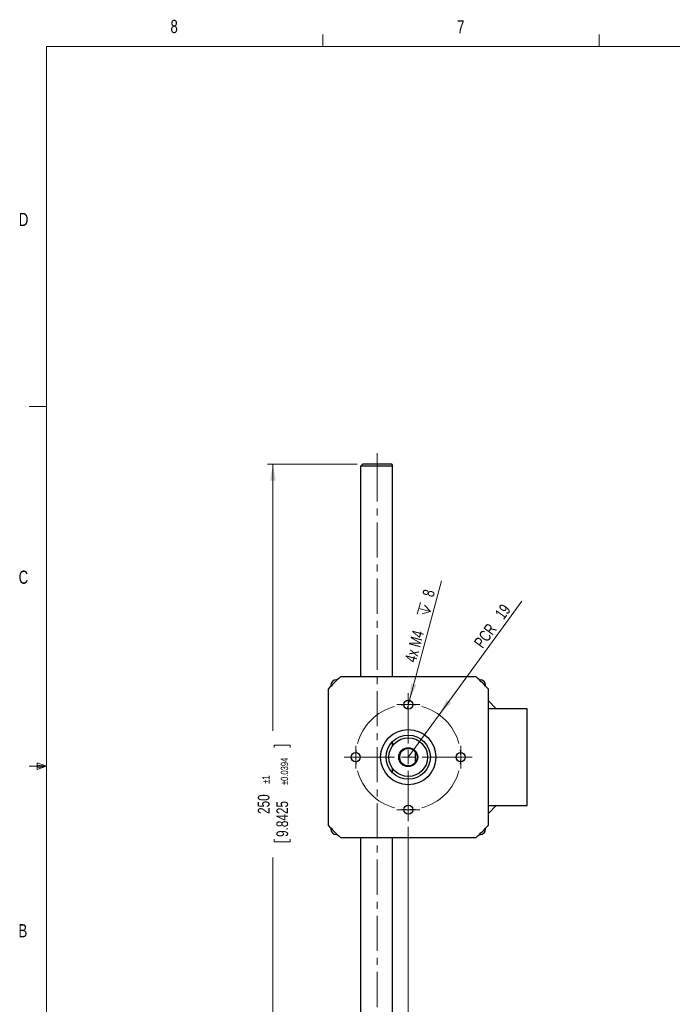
# Model space of a CAD drawing. Header units: millimetres. Extents: x 11 to 421, y 5 to 275.
# Tile 2 of 4: x 11 to 129, y 97 to 275. Entities that reach past the tile are written whole.
import ezdxf

# ---------------------------------------------------------------- set-up
doc = ezdxf.new("R2010")
doc.units = ezdxf.units.MM
doc.linetypes.add('CENTERX2', pattern=[20.32, 12.7, -2.54, 2.54, -2.54])
doc.styles.add('SLDTEXTSTYLE0', font='TXT', dxfattribs={"width": 0.75})
doc.dimstyles.new('SLDDIMSTYLE3', dxfattribs={"dimtxt": 2.116667, "dimasz": 3, "dimexe": 0, "dimexo": 0.0625, "dimgap": 0.529167, "dimtad": 0, "dimlfac": 2, "dimrnd": 1e-09, "dimzin": 12, "dimdsep": 46, "dimtxsty": 'SLDTEXTSTYLE0', "dimsah": 1, "dimcen": 0.09, "dimadec": 0, "dimazin": 0, "dimtfac": 1, "dimtofl": 0, "dimtmove": 0, "dimatfit": 3, "dimfxl": 1, "dimtolj": 1, "dimtzin": 12, "dimarcsym": 0})
doc.dimstyles.new('SLDDIMSTYLE4', dxfattribs={"dimtxt": 2.116667, "dimasz": 3, "dimexe": 0, "dimexo": 0.0625, "dimgap": 0.529167, "dimtad": 2, "dimlfac": 2, "dimrnd": 1e-09, "dimzin": 12, "dimdsep": 46, "dimtxsty": 'SLDTEXTSTYLE0', "dimsah": 1, "dimcen": 0.09, "dimadec": 0, "dimazin": 0, "dimtfac": 1, "dimtmove": 0, "dimatfit": 3, "dimfxl": 1, "dimtolj": 1, "dimtzin": 12, "dimarcsym": 0})
doc.dimstyles.new('SLDDIMSTYLE7', dxfattribs={"dimtxt": 2.116667, "dimasz": 3, "dimexe": 0, "dimexo": 0.0625, "dimgap": 0.529167, "dimtad": 0, "dimdec": 0, "dimlfac": 2, "dimrnd": 1e-09, "dimzin": 12, "dimdsep": 46, "dimtxsty": 'SLDTEXTSTYLE0', "dimsah": 1, "dimcen": 0.09, "dimadec": 0, "dimazin": 0, "dimtol": 1, "dimtp": 1, "dimtm": 1, "dimtfac": 1, "dimtdec": 0, "dimtofl": 0, "dimtmove": 0, "dimatfit": 3, "dimfxl": 1, "dimtolj": 1, "dimarcsym": 0})
doc.dimstyles.new('SLDDIMSTYLE8', dxfattribs={"dimtxt": 2.116667, "dimasz": 3, "dimexe": 0, "dimexo": 0.0625, "dimgap": 0.529167, "dimtad": 2, "dimlfac": 2, "dimrnd": 1e-09, "dimzin": 12, "dimdsep": 46, "dimtxsty": 'SLDTEXTSTYLE0', "dimsah": 1, "dimcen": 0.09, "dimadec": 0, "dimazin": 0, "dimtfac": 1, "dimtofl": 0, "dimtmove": 0, "dimatfit": 3, "dimfxl": 1, "dimtolj": 1, "dimtzin": 12, "dimarcsym": 0})

# ---------------------------------------------------------------- blocks, each defined once
blk = doc.blocks.new('*D20')
at = {"color": 7, "linetype": 'Continuous', "lineweight": 0}
for p, q in [((72.14, 194.79), (55.86, 194.79)), ((56.86, 194.79), (56.86, 146.52)), ((57.11, 143.94), (59.96, 143.94)), ((57.11, 143.94), (57.11, 143.51)), ((59.96, 143.94), (59.96, 143.51)), ((57.11, 126.5), (57.11, 126.93)), ((57.11, 126.5), (59.96, 126.5)), ((59.96, 126.5), (59.96, 126.93)), ((56.86, 69.79), (56.86, 123.63)), ((71.74, 69.79), (55.86, 69.79))]:
    blk.add_line(p, q, dxfattribs=at)
for points in [[(56.86, 194.79), (56.36, 191.79), (57.36, 191.79)], [(56.86, 69.79), (57.36, 72.79), (56.36, 72.79)]]:
    blk.add_solid(points, dxfattribs=at)
at = {"color": 7, "linetype": 'Continuous', "lineweight": 0, "attachment_point": 1, "rotation": 90, "style": 'SLDTEXTSTYLE0'}
for s, insert, char_height in [('±0.0394', (58.29, 136.74), 1.323), ('±1', (54.93, 136.98), 1.323), ('250', (54.13, 131.52), 2.117), ('9.8425', (57.49, 127.36), 2.117)]:
    blk.add_mtext(s, dxfattribs=dict(at, insert=insert, char_height=char_height))
blk = doc.blocks.new('*D21')
at = {"color": 7, "linetype": 'Continuous', "lineweight": 0}
for p, q in [((81.36, 129.21), (81.36, 47.96)), ((75.74, 66.79), (75.74, 47.96)), ((75.74, 48.96), (69.74, 48.96)), ((81.36, 48.96), (86.99, 48.96)), ((89.87, 48.7), (89.87, 45.85)), ((89.87, 48.7), (90.3, 48.7)), ((100.18, 48.7), (99.75, 48.7)), ((100.18, 48.7), (100.18, 45.85)), ((89.87, 45.85), (90.3, 45.85)), ((100.18, 45.85), (99.75, 45.85))]:
    blk.add_line(p, q, dxfattribs=at)
for points in [[(75.74, 48.96), (72.74, 49.46), (72.74, 48.46)], [(81.36, 48.96), (84.36, 48.46), (84.36, 49.46)]]:
    blk.add_solid(points, dxfattribs=at)
at = {"color": 7, "linetype": 'Continuous', "lineweight": 0, "char_height": 2.117, "attachment_point": 1, "style": 'SLDTEXTSTYLE0'}
for s, insert in [('11.23', (91.51, 51.68)), ('0.4421', (90.72, 48.32))]:
    blk.add_mtext(s, dxfattribs=dict(at, insert=insert))
blk = doc.blocks.new('*D22')
at = {"color": 7, "linetype": 'Continuous', "lineweight": 0}
for q in [(101.89, 169.98), (81.36, 141.79)]:
    blk.add_line((86.95, 149.47), q, dxfattribs=at)
blk.add_solid([(86.95, 149.47), (89.12, 151.6), (88.31, 152.19)], dxfattribs=at)
at = {"color": 7, "linetype": 'Continuous', "lineweight": 0, "char_height": 2.117, "attachment_point": 1, "rotation": 53.9357, "style": 'SLDTEXTSTYLE0'}
for s, insert in [('19', (96.91, 167.77)), ('PCR ', (93.11, 162.56))]:
    blk.add_mtext(s, dxfattribs=dict(at, insert=insert))
blk = doc.blocks.new('SW_SYMBOL_HOLE_DEPTH')
at = {"color": 0, "linetype": 'Continuous', "lineweight": 0}
for p, q in [((0, 875), (800, 875)), ((400, 875), (400, 75)), ((100, 555), (400, 75)), ((700, 555), (400, 75))]:
    blk.add_line(p, q, dxfattribs=at)
blk = doc.blocks.new('*D23')
at = {"color": 7, "linetype": 'Continuous', "lineweight": 0}
for q in [(87.36, 173.68), (81.14, 150.49)]:
    blk.add_line((81.57, 152.08), q, dxfattribs=at)
blk.add_solid([(81.57, 152.08), (82.83, 154.85), (81.86, 155.11)], dxfattribs=at)
at = {"color": 7, "linetype": 'Continuous', "lineweight": 0, "xscale": 0.0027037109, "yscale": 0.0027037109, "zscale": 0.0027037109, "rotation": 75}
blk.add_blockref('SW_SYMBOL_HOLE_DEPTH', (85.28, 167.04), dxfattribs=at)
at = {"color": 7, "linetype": 'Continuous', "lineweight": 0, "char_height": 2.117, "attachment_point": 1, "rotation": 75, "style": 'SLDTEXTSTYLE0'}
for s, insert in [(' 8', (83.71, 170.59)), ('4x M4 ', (80.69, 159.32))]:
    blk.add_mtext(s, dxfattribs=dict(at, insert=insert))
blk = doc.blocks.new('SW_CENTERMARKSYMBOL_5')
at = {"color": 0, "linetype": 'Continuous', "lineweight": 0}
for p, q in [((0, 1.25), (0, 2.075)), ((-1.25, 0), (-2.075, 0)), ((0, 0), (-1.25, 0)), ((0, 0), (0, 1.25)), ((0, 0), (0, -1.25)), ((0, 0), (1.25, 0)), ((1.25, 0), (2.075, 0)), ((0, -1.25), (0, -2.075))]:
    blk.add_line(p, q, dxfattribs=at)
blk = doc.blocks.new('SW_CENTERMARKSYMBOL_6')
at = {"color": 0, "linetype": 'Continuous', "lineweight": 0}
for p, q in [((0, 1.25), (0, 2.075)), ((-1.25, 0), (-2.075, 0)), ((0, 0), (-1.25, 0)), ((0, 0), (0, 1.25)), ((0, 0), (0, -1.25)), ((0, 0), (1.25, 0)), ((1.25, 0), (2.075, 0)), ((0, -1.25), (0, -2.075))]:
    blk.add_line(p, q, dxfattribs=at)
blk = doc.blocks.new('SW_CENTERMARKSYMBOL_7')
at = {"color": 0, "linetype": 'Continuous', "lineweight": 0}
for p, q in [((0, 1.25), (0, 2.075)), ((-1.25, 0), (-2.075, 0)), ((0, 0), (-1.25, 0)), ((0, 0), (0, 1.25)), ((0, 0), (0, -1.25)), ((0, 0), (1.25, 0)), ((1.25, 0), (2.075, 0)), ((0, -1.25), (0, -2.075))]:
    blk.add_line(p, q, dxfattribs=at)
blk = doc.blocks.new('SW_CENTERMARKSYMBOL_8')
at = {"color": 0, "linetype": 'Continuous', "lineweight": 0}
for p, q in [((0, 1.25), (0, 2.075)), ((-1.25, 0), (-2.075, 0)), ((0, 0), (-1.25, 0)), ((0, 0), (0, 1.25)), ((0, 0), (0, -1.25)), ((0, 0), (1.25, 0)), ((1.25, 0), (2.075, 0)), ((0, -1.25), (0, -2.075))]:
    blk.add_line(p, q, dxfattribs=at)
blk = doc.blocks.new('SW_CENTERMARKSYMBOL_9')
at = {"color": 0, "linetype": 'Continuous', "lineweight": 0}
for p, q in [((-9.5, 10.75), (-9.5, 11.57)), ((-9.5, 9.5), (-9.5, 10.75)), ((-9.5, 9.5), (-9.5, 8.25)), ((-9.5, 8.25), (-9.5, 7.42)), ((-9.5, 2.5), (-9.5, 7.97)), ((-20.25, 0), (-21.07, 0)), ((-19, 0), (-20.25, 0)), ((-19, 0), (-17.75, 0)), ((-17.75, 0), (-16.93, 0)), ((-12, 0), (-17.47, 0)), ((-9.5, 0), (-10.75, 0)), ((-9.5, 0), (-9.5, 1.25)), ((-9.5, 0), (-9.5, -1.25)), ((-9.5, 0), (-8.25, 0)), ((-7, 0), (-1.53, 0)), ((-1.25, 0), (-2.08, 0)), ((0, 0), (-1.25, 0)), ((0, 0), (1.25, 0)), ((1.25, 0), (2.08, 0)), ((-9.5, -2.5), (-9.5, -7.97)), ((-9.5, -8.25), (-9.5, -7.42)), ((-9.5, -9.5), (-9.5, -8.25)), ((-9.5, -9.5), (-9.5, -10.75)), ((-9.5, -10.75), (-9.5, -11.57))]:
    blk.add_line(p, q, dxfattribs=at)
at = {"color": 0, "linetype": 'CENTERX2', "lineweight": 0}
for start, end in [(105.0778, 164.9222), (15.0778, 74.9222), (195.0778, 254.9222), (285.0778, 344.9222)]:
    blk.add_arc((-9.5, 0), 9.5, start, end, dxfattribs=at)
at = {"color": 0, "linetype": 'Continuous', "lineweight": 0}
for start, end in [(90, 97.5389), (82.4611, 90), (172.4611, 180), (180, 187.5389), (0, 7.5389), (352.4611, 0), (262.4611, 270), (270, 277.5389)]:
    blk.add_arc((-9.5, 0), 9.5, start, end, dxfattribs=at)

msp = doc.modelspace()

# ---------------------------------------------------------------- linework, layer by layer
at = {"color": 7, "linetype": 'Continuous', "lineweight": 0}
for p, q in [((65.90669, 270.30866), (65.90669, 272.46256)), ((115.91294, 270.30866), (115.91294, 272.46256)), ((15.90679, 270.30866), (415.95679, 270.30866)), ((15.90679, 270.30866), (15.90679, 9.95866)), ((15.90679, 205.22116), (12.73179, 205.22116)), ((14.20038, 140.7435), (14.20038, 139.56016)), ((15.90679, 140.13366), (14.20038, 140.7435)), ((15.90679, 140.13366), (12.73179, 140.13366)), ((15.90679, 140.13366), (14.20038, 140.36323)), ((15.90679, 140.13366), (14.20038, 139.87183)), ((15.90679, 140.13366), (14.20038, 139.56016))]:
    msp.add_line(p, q, dxfattribs=at)
at = {"color": 7, "linetype": 'CENTERX2', "lineweight": 0, "ltscale": 0.5}
for q in [(75.74003, 196.78729), (75.74003, 67.78729)]:
    msp.add_line((75.74003, 194.38729), q, dxfattribs=at)
at = {"color": 7, "linetype": 'Continuous', "lineweight": 30}
for p, q in [((78.49003, 194.38729), (72.74003, 194.38729)), ((78.34003, 194.78729), (73.14003, 194.78729)), ((78.49003, 156.28729), (78.49003, 194.38729)), ((68.5098, 155.78729), (68.35503, 155.78729)), ((93.63306, 156.28729), (69.07701, 156.28729)), ((94.35504, 155.78729), (94.20027, 155.78729)), ((66.85504, 154.06532), (66.85504, 129.50926)), ((67.35503, 154.78729), (67.35503, 154.63253)), ((95.35504, 154.63253), (95.35504, 154.78729)), ((95.85503, 129.50926), (95.85503, 154.06532)), ((95.85503, 151.96479), (97.28253, 150.53729)), ((102.85754, 150.53729), (95.85503, 150.53729)), ((102.85754, 133.03729), (102.85754, 150.53729)), ((78.49003, 143.79771), (78.49003, 144.57867)), ((82.69352, 140.9337), (82.69297, 142.64174)), ((78.49003, 138.99592), (78.49003, 139.77688)), ((95.85503, 133.03729), (102.85754, 133.03729)), ((97.28253, 133.03729), (95.85503, 131.60979)), ((67.35503, 128.94206), (67.35503, 128.78729)), ((95.35504, 128.78729), (95.35504, 128.94206)), ((68.35503, 127.78729), (68.5098, 127.78729)), ((69.07701, 127.28729), (93.63306, 127.28729)), ((78.49003, 69.7873), (78.49003, 127.28729)), ((94.20027, 127.78729), (94.35504, 127.78729))]:
    msp.add_line(p, q, dxfattribs=at)
for centre, radius in [((81.35503, 151.28729), 0.825), ((81.35503, 141.78729), 5), ((81.35503, 141.78729), 4), ((81.35503, 141.78729), 3.5), ((71.85503, 141.78729), 0.825), ((81.35503, 141.78729), 1.7125), ((81.35503, 141.78729), 1.5875), ((90.85503, 141.78729), 0.825), ((81.35503, 132.28729), 0.825)]:
    msp.add_circle(centre, radius, dxfattribs=at)
for centre, radius, start, end in [((81.35503, 141.78729), 19, 130.2566126, 139.7433874), ((68.35503, 154.78729), 1, 90, 180), ((81.35503, 141.78729), 19, 40.2566126, 49.7433874), ((94.35503, 154.78729), 1, 360, 90), ((81.35503, 141.78729), 1.5875, 32.5633717, 327.4731092), ((81.35503, 141.78729), 19, 220.2566126, 229.7433874), ((68.35503, 128.78729), 1, 180, 270), ((81.35503, 141.78729), 19, 310.2566126, 319.7433874), ((94.35503, 128.78729), 1, 270, 0)]:
    msp.add_arc(centre, radius, start, end, dxfattribs=at)
for points in [[(73.14003, 194.78729), (72.74003, 194.38729)], [(72.74003, 194.38729), (72.74003, 156.28729)], [(78.49003, 194.63729), (78.34003, 194.78729)], [(72.74003, 127.28729), (72.74003, 69.7873)]]:
    msp.add_open_spline(points, degree=1, dxfattribs=at)
msp.add_open_spline([(78.49003, 194.38729), (78.49003, 194.44973), (78.49003, 194.57647), (78.49003, 194.65171), (78.49003, 194.63352), (78.49003, 194.63174)], degree=3, knots=[0, 0, 0, 0, 0.466903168, 0.947816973, 1, 1, 1, 1], dxfattribs=at)

# ---------------------------------------------------------------- block references
at = {"color": 7, "linetype": 'Continuous', "lineweight": 0}
for name, p in [('SW_CENTERMARKSYMBOL_9', (90.85503, 141.78729)), ('SW_CENTERMARKSYMBOL_8', (81.35503, 151.28729)), ('SW_CENTERMARKSYMBOL_5', (71.85503, 141.78729)), ('SW_CENTERMARKSYMBOL_7', (90.85503, 141.78729)), ('SW_CENTERMARKSYMBOL_6', (81.35503, 132.28729))]:
    msp.add_blockref(name, p, dxfattribs=at)

# ---------------------------------------------------------------- texts
at = {"color": 7, "linetype": 'Continuous', "lineweight": 0, "char_height": 2.38125, "attachment_point": 1, "style": 'SLDTEXTSTYLE0'}
for s, insert in [('8', (38.33086, 275.12006)), ('7', (90.19507, 275.0479)), ('D', (10.88671, 240.2217)), ('C', (10.85379, 175.52273)), ('B', (10.8306, 111.58844))]:
    msp.add_mtext(s, dxfattribs=dict(at, insert=insert))

# ---------------------------------------------------------------- dimensions: what is measured, and where the dimension line sits
at = {"color": 7, "linetype": 'Continuous', "lineweight": 0}
dim = msp.add_linear_dim(base=(56.85503, 69.78729), p1=(73.14003, 194.78729), p2=(72.74003, 69.78729), angle=90, dimstyle='SLDDIMSTYLE7', dxfattribs=at)
dim.commit()
dim.dimension.update_dxf_attribs({"geometry": '*D20', "text_midpoint": (56.85503, 135.07411), "dimtype": 160})
dim = msp.add_diameter_dim_2p(p1=(81.14151, 150.4904), p2=(81.56856, 152.08418), text='4x M4 {\\fGDT;x} 8', dimstyle='SLDDIMSTYLE4', override={"dimpost": '<>'}, dxfattribs=at)
dim.commit()
dim.dimension.update_dxf_attribs({"geometry": '*D23', "text_midpoint": (85.15699, 165.47634), "dimtype": 163})
dim = msp.add_radius_dim(center=(81.35503, 141.78729), mpoint=(86.94762, 149.46668), text='PCR <>', dimstyle='SLDDIMSTYLE8', dxfattribs=at)
dim.commit()
dim.dimension.update_dxf_attribs({"geometry": '*D22', "text_midpoint": (98.16096, 164.86412), "dimtype": 164})
dim = msp.add_linear_dim(base=(81.35503, 48.95524), p1=(75.74003, 67.78729), p2=(81.35503, 130.21229), dimstyle='SLDDIMSTYLE3', dxfattribs=at)
dim.commit()
dim.dimension.update_dxf_attribs({"geometry": '*D21', "text_midpoint": (95.02351, 48.95524), "dimtype": 160})

doc.saveas('drawing.dxf')
